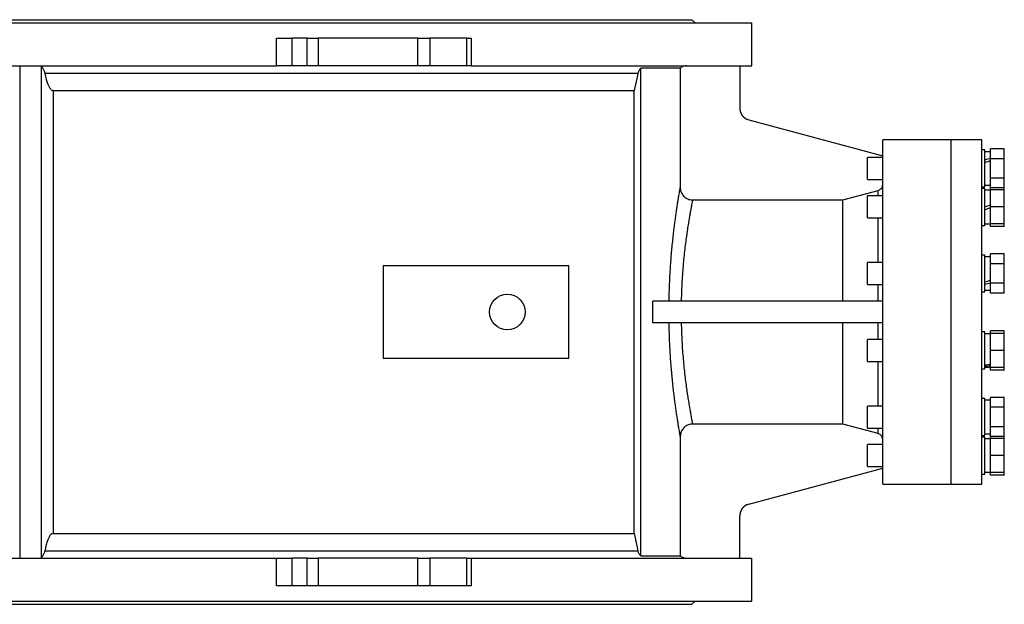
# Model space of a CAD drawing. Extents: x 2274 to 8685, y 2007 to 6523.
# Tile 7 of 12: x 4339 to 5939, y 2017 to 2967. Entities that reach past the tile are written whole.
import ezdxf

# ---------------------------------------------------------------- set-up
doc = ezdxf.new("R2010")
doc.units = 0
doc.header["$LTSCALE"] = 20
doc.layers.get('0').update_dxf_attribs({"linetype": 'CONTINUOUS'})

msp = doc.modelspace()

# ---------------------------------------------------------------- linework, layer by layer
at = {"color": 7, "linetype": 'CONTINUOUS'}
for p, q in [((3184.2, 2962.3), (5529.2, 2962.3)), ((3281.7, 2967.3), (5431.7, 2967.3)), ((5436.7, 2962.3), (5431.7, 2967.3)), ((5529.2, 2892.3), (5529.2, 2962.3)), ((4756.5, 2892.3), (4756.5, 2937.3)), ((4756.5, 2937.3), (4781.5, 2937.3)), ((4781.5, 2937.3), (4781.5, 2892.3)), ((4806.3, 2937.3), (4781.5, 2937.3)), ((4806.3, 2892.3), (4806.3, 2937.3)), ((4806.3, 2937.3), (4824.5, 2937.3)), ((4824.5, 2937.3), (4824.5, 2892.3)), ((4986.4, 2937.3), (4824.5, 2937.3)), ((4986.4, 2892.3), (4986.4, 2937.3)), ((4986.4, 2937.3), (5005.7, 2937.3)), ((5005.7, 2937.3), (5005.7, 2892.3)), ((5065.6, 2937.3), (5005.7, 2937.3)), ((5065.6, 2892.3), (5065.6, 2937.3)), ((5065.6, 2937.3), (5072.7, 2937.3)), ((5072.7, 2937.3), (5072.7, 2892.3)), ((3956.9, 2892.3), (4756.5, 2892.3)), ((4339.2, 2892.3), (4339.2, 2092.3)), ((4374.2, 2892.3), (4374.2, 2092.3)), ((4380.1, 2880.2), (5343.6, 2880.2)), ((4781.5, 2892.3), (4756.5, 2892.3)), ((4806.3, 2892.3), (4781.5, 2892.3)), ((4824.5, 2892.3), (4806.3, 2892.3)), ((4986.4, 2892.3), (4824.5, 2892.3)), ((5005.7, 2892.3), (4986.4, 2892.3)), ((5065.6, 2892.3), (5005.7, 2892.3)), ((5072.7, 2892.3), (5065.6, 2892.3)), ((5072.7, 2892.3), (5529.2, 2892.3)), ((5412.6, 2888.4), (5348.5, 2888.4)), ((5348.5, 2096.2), (5348.5, 2888.4)), ((5412.6, 2888.4), (5412.6, 2694.5)), ((5509.2, 2892.3), (5509.2, 2823.9)), ((4393.5, 2852.3), (4393.5, 2132.3)), ((4393.5, 2852.3), (5337.8, 2852.3)), ((5337.8, 2132.3), (5337.8, 2852.3)), ((5524.1, 2804.6), (5741.7, 2746.3)), ((5852.7, 2772.3), (5741.7, 2772.3)), ((5741.7, 2212.3), (5741.7, 2772.3)), ((5902.7, 2772.3), (5852.7, 2772.3)), ((5852.7, 2419.8), (5852.7, 2772.3)), ((5852.7, 2212.3), (5852.7, 2772.3)), ((5902.7, 2419.8), (5902.7, 2772.3)), ((5907.7, 2755.6), (5902.7, 2755.6)), ((5907.7, 2699.6), (5907.7, 2755.6)), ((5916.7, 2752.8), (5907.7, 2752.8)), ((5939.2, 2757.3), (5916.7, 2757.3)), ((5916.7, 2741.4), (5916.7, 2757.3)), ((5939.2, 2741.4), (5939.2, 2757.3)), ((5741.7, 2743.6), (5716.7, 2743.6)), ((5716.7, 2710), (5716.7, 2743.6)), ((5939.2, 2741.4), (5916.7, 2741.4)), ((5916.7, 2709.7), (5916.7, 2741.4)), ((5939.2, 2709.7), (5939.2, 2741.4)), ((5716.7, 2707.6), (5716.7, 2710)), ((5716.7, 2707.6), (5741.7, 2707.6)), ((5939.2, 2709.7), (5916.7, 2709.7)), ((5916.7, 2693.8), (5916.7, 2709.7)), ((5939.2, 2693.8), (5939.2, 2709.7)), ((5902.7, 2695.6), (5907.7, 2695.6)), ((5907.7, 2693.1), (5902.7, 2693.1)), ((5907.7, 2695.6), (5907.7, 2699.6)), ((5907.7, 2698.3), (5916.7, 2698.3)), ((5907.7, 2633.1), (5907.7, 2693.1)), ((5916.7, 2690.3), (5907.7, 2690.3)), ((5916.7, 2690.6), (5916.7, 2693.8)), ((5939.2, 2693.8), (5916.7, 2693.8)), ((5939.2, 2690.6), (5916.7, 2690.6)), ((5916.7, 2663.1), (5916.7, 2690.6)), ((5939.2, 2690.6), (5939.2, 2693.8)), ((5939.2, 2663.1), (5939.2, 2690.6)), ((5432.6, 2674.5), (5676.7, 2674.5)), ((5676.7, 2509.8), (5676.7, 2674.5)), ((5741.7, 2681.1), (5716.7, 2681.1)), ((5716.7, 2645.1), (5716.7, 2681.1)), ((5939.2, 2663.1), (5916.7, 2663.1)), ((5916.7, 2635.6), (5916.7, 2663.1)), ((5939.2, 2635.6), (5939.2, 2663.1)), ((5716.7, 2645.1), (5741.7, 2645.1)), ((5902.7, 2633.1), (5907.7, 2633.1)), ((5907.7, 2635.8), (5916.7, 2635.8)), ((5916.7, 2631.3), (5916.7, 2635.6)), ((5939.2, 2635.6), (5916.7, 2635.6)), ((5939.2, 2631.3), (5916.7, 2631.3)), ((5939.2, 2631.3), (5939.2, 2635.6)), ((5907.7, 2584.8), (5902.7, 2584.8)), ((5907.7, 2524.8), (5907.7, 2584.8)), ((5916.7, 2582.1), (5907.7, 2582.1)), ((5939.2, 2586.6), (5916.7, 2586.6)), ((5916.7, 2570.7), (5916.7, 2586.6)), ((5939.2, 2570.7), (5939.2, 2586.6)), ((4929.9, 2567.3), (4929.9, 2417.3)), ((5231.7, 2567.3), (4929.9, 2567.3)), ((5231.7, 2417.3), (5231.7, 2567.3)), ((5741.7, 2572.8), (5716.7, 2572.8)), ((5716.7, 2536.8), (5716.7, 2572.8)), ((5939.2, 2570.7), (5916.7, 2570.7)), ((5916.7, 2538.9), (5916.7, 2570.7)), ((5939.2, 2538.9), (5939.2, 2570.7)), ((5716.7, 2536.8), (5741.7, 2536.8)), ((5939.2, 2538.9), (5916.7, 2538.9)), ((5916.7, 2523.1), (5916.7, 2538.9)), ((5939.2, 2523.1), (5939.2, 2538.9)), ((5902.7, 2524.8), (5907.7, 2524.8)), ((5907.7, 2527.6), (5916.7, 2527.6)), ((5939.2, 2523.1), (5916.7, 2523.1)), ((5368.3, 2474.8), (5368.3, 2509.8)), ((5741.7, 2509.8), (5368.3, 2509.8)), ((5741.7, 2474.8), (5368.3, 2474.8)), ((5676.7, 2310.1), (5676.7, 2474.8)), ((5907.7, 2459.8), (5902.7, 2459.8)), ((5907.7, 2399.8), (5907.7, 2459.8)), ((5916.7, 2457), (5907.7, 2457)), ((5939.2, 2461.5), (5916.7, 2461.5)), ((5916.7, 2457.3), (5916.7, 2461.5)), ((5939.2, 2457.3), (5916.7, 2457.3)), ((5916.7, 2429.8), (5916.7, 2457.3)), ((5939.2, 2457.3), (5939.2, 2461.5)), ((5939.2, 2429.8), (5939.2, 2457.3)), ((5741.7, 2447.8), (5716.7, 2447.8)), ((5716.7, 2411.8), (5716.7, 2447.8)), ((4929.9, 2417.3), (5231.7, 2417.3)), ((5852.7, 2212.3), (5852.7, 2419.8)), ((5902.7, 2212.3), (5902.7, 2419.8)), ((5939.2, 2429.8), (5916.7, 2429.8)), ((5916.7, 2402.3), (5916.7, 2429.8)), ((5939.2, 2402.3), (5939.2, 2429.8)), ((5716.7, 2411.8), (5741.7, 2411.8)), ((5907.7, 2402.5), (5916.7, 2402.5)), ((5916.7, 2398), (5916.7, 2402.3)), ((5939.2, 2402.3), (5916.7, 2402.3)), ((5939.2, 2398), (5939.2, 2402.3)), ((5902.7, 2399.8), (5907.7, 2399.8)), ((5939.2, 2398), (5916.7, 2398)), ((5939.2, 2353.3), (5916.7, 2353.3)), ((5916.7, 2337.4), (5916.7, 2353.3)), ((5939.2, 2337.4), (5939.2, 2353.3)), ((5741.7, 2339.5), (5716.7, 2339.5)), ((5716.7, 2303.5), (5716.7, 2339.5)), ((5907.7, 2351.5), (5902.7, 2351.5)), ((5907.7, 2291.5), (5907.7, 2351.5)), ((5916.7, 2348.8), (5907.7, 2348.8)), ((5939.2, 2337.4), (5916.7, 2337.4)), ((5916.7, 2305.7), (5916.7, 2337.4)), ((5939.2, 2305.7), (5939.2, 2337.4)), ((5676.7, 2310.1), (5432.6, 2310.1)), ((5939.2, 2305.7), (5916.7, 2305.7)), ((5916.7, 2289.8), (5916.7, 2305.7)), ((5939.2, 2289.8), (5939.2, 2305.7)), ((5412.6, 2290.1), (5412.6, 2096.2)), ((5716.7, 2303.5), (5741.7, 2303.5)), ((5902.7, 2291.5), (5907.7, 2291.5)), ((5907.7, 2289), (5902.7, 2289)), ((5907.7, 2294.3), (5916.7, 2294.3)), ((5907.7, 2229), (5907.7, 2289)), ((5916.7, 2286.5), (5916.7, 2289.8)), ((5939.2, 2289.8), (5916.7, 2289.8)), ((5939.2, 2286.5), (5939.2, 2289.8)), ((5741.7, 2277), (5716.7, 2277)), ((5716.7, 2241), (5716.7, 2277)), ((5916.7, 2286.3), (5907.7, 2286.3)), ((5939.2, 2286.5), (5916.7, 2286.5)), ((5916.7, 2259), (5916.7, 2286.5)), ((5939.2, 2259), (5939.2, 2286.5)), ((5939.2, 2259), (5916.7, 2259)), ((5916.7, 2231.5), (5916.7, 2259)), ((5939.2, 2231.5), (5939.2, 2259)), ((5716.7, 2241), (5741.7, 2241)), ((5524.1, 2180), (5741.7, 2238.3)), ((5902.7, 2229), (5907.7, 2229)), ((5907.7, 2231.8), (5916.7, 2231.8)), ((5916.7, 2227.3), (5916.7, 2231.5)), ((5939.2, 2231.5), (5916.7, 2231.5)), ((5939.2, 2227.3), (5916.7, 2227.3)), ((5939.2, 2227.3), (5939.2, 2231.5)), ((5741.7, 2212.3), (5852.7, 2212.3)), ((5852.7, 2212.3), (5902.7, 2212.3)), ((5509.2, 2092.3), (5509.2, 2160.7)), ((4393.5, 2132.3), (5337.8, 2132.3)), ((4380.1, 2104.4), (5343.6, 2104.4)), ((5348.5, 2096.2), (5412.6, 2096.2)), ((3956.9, 2092.3), (4756.5, 2092.3)), ((4756.5, 2047.3), (4756.5, 2092.3)), ((4756.5, 2092.3), (4781.5, 2092.3)), ((4781.5, 2092.3), (4781.5, 2047.3)), ((4806.3, 2092.3), (4781.5, 2092.3)), ((4806.3, 2047.3), (4806.3, 2092.3)), ((4806.3, 2092.3), (4824.5, 2092.3)), ((4824.5, 2092.3), (4824.5, 2047.3)), ((4986.4, 2092.3), (4824.5, 2092.3)), ((4986.4, 2047.3), (4986.4, 2092.3)), ((4986.4, 2092.3), (5005.7, 2092.3)), ((5005.7, 2092.3), (5005.7, 2047.3)), ((5065.6, 2092.3), (5005.7, 2092.3)), ((5065.6, 2047.3), (5065.6, 2092.3)), ((5065.6, 2092.3), (5072.7, 2092.3)), ((5072.7, 2092.3), (5072.7, 2047.3)), ((5072.7, 2092.3), (5529.2, 2092.3)), ((5529.2, 2022.3), (5529.2, 2092.3)), ((4781.5, 2047.3), (4756.5, 2047.3)), ((4806.3, 2047.3), (4781.5, 2047.3)), ((4824.5, 2047.3), (4806.3, 2047.3)), ((4986.4, 2047.3), (4824.5, 2047.3)), ((5005.7, 2047.3), (4986.4, 2047.3)), ((5065.6, 2047.3), (5005.7, 2047.3)), ((5072.7, 2047.3), (5065.6, 2047.3)), ((3184.2, 2022.3), (5529.2, 2022.3)), ((3281.7, 2017.3), (5431.7, 2017.3)), ((5431.7, 2017.3), (5436.7, 2022.3))]:
    msp.add_line(p, q, dxfattribs=at)
at = {"color": 8, "linetype": 'CONTINUOUS'}
for p, q in [((5734.3, 2681.1), (5734.3, 2690)), ((5734.3, 2572.8), (5734.3, 2645.1)), ((5734.3, 2509.8), (5734.3, 2536.8)), ((5734.3, 2447.8), (5734.3, 2474.8)), ((5734.3, 2339.5), (5734.3, 2411.8)), ((5734.3, 2294.6), (5734.3, 2303.5))]:
    msp.add_line(p, q, dxfattribs=at)
at = {"color": 7, "linetype": 'CONTINUOUS', "flags": 128}
for points in [[(5343.6, 2880.2), (5342.9, 2876.7), (5337.8, 2852.3)], [(5676.7, 2674.5), (5695.2, 2679.4), (5734.3, 2690)], [(5907.7, 2663.1), (5910.7, 2664.2), (5913.7, 2665.3), (5916.7, 2666.3)], [(5916.7, 2661.6), (5913.7, 2660.5), (5910.7, 2659.4), (5907.7, 2658.3)], [(5734.3, 2294.6), (5695.2, 2305.2), (5676.7, 2310.1)], [(5337.8, 2132.3), (5338.7, 2127.9), (5343.6, 2104.4)]]:
    msp.add_lwpolyline(points, dxfattribs=at)
at = {"color": 7, "linetype": 'CONTINUOUS'}
msp.add_circle((5131.7, 2492.3), 29, dxfattribs=at)
for centre, start, end in [((5529.2, 2823.9), 180, 255), ((5529.2, 2160.7), 105, 180)]:
    msp.add_arc(centre, 20, start, end, dxfattribs=at)
for centre, major_axis, ratio, start_param, end_param in [((5907.7, 2725.6), (74.8, 24.3), 0.165076, 1.396701, 1.517203), ((5920.9, 2725.6), (74.8, 24.3), 0.165076, 1.572757, 1.693856), ((5907.7, 2554.8), (74.8, 24.3), 0.165076, 4.658796, 4.779297), ((5920.9, 2554.8), (74.8, 24.3), 0.165076, 4.482143, 4.603242), ((5907.7, 2429.8), (74.7, 15), 0.30407, 4.651263, 4.771765), ((5920.9, 2429.8), (74.7, 15), 0.30407, 4.47461, 4.595709), ((5907.7, 2321.5), (74.9, 0), 0.36397, 4.712389, 4.832891), ((5920.9, 2321.5), (74.9, 0), 0.36397, 4.624408, 4.656835)]:
    msp.add_ellipse(centre, major_axis=major_axis, ratio=ratio, start_param=start_param, end_param=end_param, dxfattribs=at)
for points, knots in [([(4374.2, 2892.3), (4374.3, 2892.2), (4374.3, 2892.1), (4374.7, 2891.5), (4375.2, 2890.6), (4375.9, 2889.5), (4376.8, 2888.1), (4377.8, 2886.3), (4378.9, 2884.1), (4379.7, 2882), (4380, 2880.6), (4380.1, 2880.2)], [0, 0, 0, 0, 0.104228, 0.211936, 0.316072, 0.422721, 0.53799, 0.655636, 0.792261, 0.933314, 1, 1, 1, 1]), ([(4380.1, 2880.2), (4380.8, 2876.9), (4382, 2871.3), (4384.2, 2864.3), (4386.1, 2859.9), (4387.6, 2856.9), (4389, 2855), (4390.5, 2853.4), (4392.1, 2852.4), (4393.2, 2852.3), (4393.5, 2852.3)], [0, 0, 0, 0, 0.31421, 0.530737, 0.681355, 0.760273, 0.839015, 0.902692, 0.967081, 1, 1, 1, 1]), ([(5348.5, 2888.4), (5348.1, 2888), (5347.2, 2887.2), (5345.9, 2885.5), (5344.4, 2883.1), (5343.9, 2881.2), (5343.6, 2880.2)], [0, 0, 0, 0, 0.140754, 0.393339, 0.652965, 1, 1, 1, 1]), ([(5422.8, 2892.3), (5421.8, 2892.2), (5419.7, 2892.1), (5417, 2891.2), (5414.6, 2890), (5413.3, 2888.9), (5412.6, 2888.4)], [0, 0, 0, 0, 0.268938, 0.552538, 0.773171, 1, 1, 1, 1]), ([(5394.5, 2509.8), (5394.6, 2512.5), (5394.7, 2519.7), (5395, 2531.4), (5395.6, 2544.8), (5396.3, 2558), (5397.2, 2570.9), (5398.1, 2583.4), (5399.2, 2595.4), (5400.3, 2607), (5401.5, 2618), (5402.8, 2628.5), (5404, 2638.3), (5405.3, 2647.4), (5406.4, 2655.8), (5407.6, 2663.4), (5408.7, 2670.3), (5409.6, 2676.5), (5410.5, 2681.7), (5411.2, 2686.2), (5411.8, 2689.8), (5412.3, 2692.5), (5412.5, 2693.9), (5412.6, 2694.4), (5412.6, 2694.5)], [0, 0, 0, 0, 0.02866, 0.07742, 0.126347, 0.175332, 0.22426, 0.273022, 0.321438, 0.370017, 0.418651, 0.467229, 0.515643, 0.563039, 0.610594, 0.658199, 0.705748, 0.753138, 0.800074, 0.847173, 0.894325, 0.941419, 0.98835, 1, 1, 1, 1]), ([(5412.6, 2694.5), (5412.7, 2693.4), (5412.8, 2691.1), (5413.7, 2687.8), (5415.1, 2684.7), (5417, 2681.9), (5419.3, 2679.4), (5422, 2677.4), (5425.1, 2675.9), (5428.6, 2674.7), (5431.2, 2674.6), (5432.6, 2674.5)], [0, 0, 0, 0, 0.107989, 0.215977, 0.323976, 0.431975, 0.539735, 0.647493, 0.754782, 0.862072, 1, 1, 1, 1]), ([(5734.3, 2690), (5734.5, 2690), (5735.7, 2690.4), (5737.9, 2691.5), (5739.9, 2693.7), (5741.3, 2696.3), (5741.7, 2698.3), (5741.7, 2699.5), (5741.7, 2699.7)], [0, 0, 0, 0, 0.038017, 0.294047, 0.550649, 0.711065, 0.969783, 1, 1, 1, 1]), ([(5432.6, 2674.5), (5432.6, 2674.4), (5432.5, 2673.9), (5432.2, 2672.3), (5431.6, 2668.9), (5430.7, 2664.2), (5429.6, 2658.4), (5428.3, 2651.4), (5426.9, 2643.3), (5425.4, 2634.2), (5423.9, 2624), (5422.3, 2612.9), (5420.7, 2600.8), (5419.2, 2588), (5417.8, 2574.5), (5416.6, 2560.3), (5415.6, 2545.7), (5414.8, 2530.6), (5414.4, 2518.6), (5414.2, 2511.6), (5414.2, 2509.8)], [0, 0, 0, 0, 0.006026, 0.065924, 0.126035, 0.18615, 0.246052, 0.30629, 0.366738, 0.427188, 0.48743, 0.548603, 0.609994, 0.671383, 0.732553, 0.793827, 0.855328, 0.916824, 0.978093, 1, 1, 1, 1]), ([(5412.6, 2290.1), (5412.6, 2290.2), (5412.5, 2290.7), (5412.3, 2292.2), (5411.8, 2295.1), (5411.2, 2298.8), (5410.4, 2303.4), (5409.5, 2308.9), (5408.5, 2315.2), (5407.4, 2322.4), (5406.2, 2330.3), (5405, 2339), (5403.8, 2348.2), (5402.5, 2358.2), (5401.3, 2368.7), (5400.1, 2379.7), (5399, 2391.3), (5398, 2403.3), (5397, 2415.7), (5396.2, 2428.5), (5395.5, 2441.6), (5395, 2454.9), (5394.7, 2466), (5394.6, 2472.6), (5394.5, 2474.8)], [0, 0, 0, 0, 0.01292, 0.060869, 0.108993, 0.157178, 0.205307, 0.253261, 0.301452, 0.349809, 0.398227, 0.446591, 0.494787, 0.542763, 0.590897, 0.639085, 0.687221, 0.735198, 0.783432, 0.831828, 0.880277, 0.928672, 0.976905, 1, 1, 1, 1]), ([(5414.2, 2474.8), (5414.2, 2473.4), (5414.4, 2467), (5414.8, 2455.5), (5415.5, 2440.6), (5416.5, 2426), (5417.7, 2412), (5419, 2398.5), (5420.5, 2385.7), (5422, 2373.6), (5423.6, 2362.4), (5425.2, 2352), (5426.7, 2342.5), (5428.2, 2334.2), (5429.5, 2326.9), (5430.6, 2320.8), (5431.5, 2316), (5432.2, 2312.4), (5432.5, 2310.8), (5432.6, 2310.2), (5432.6, 2310.1)], [0, 0, 0, 0, 0.016325, 0.076923, 0.137742, 0.198565, 0.259169, 0.319769, 0.380582, 0.441398, 0.502001, 0.56325, 0.624718, 0.686184, 0.747429, 0.80863, 0.870057, 0.931481, 0.992677, 1, 1, 1, 1]), ([(5432.6, 2310.1), (5431.5, 2310.1), (5429.3, 2310), (5426, 2309.1), (5422.9, 2307.7), (5420.1, 2305.8), (5417.7, 2303.5), (5415.6, 2300.8), (5414.1, 2297.8), (5412.9, 2294.2), (5412.7, 2291.6), (5412.6, 2290.1)], [0, 0, 0, 0, 0.106857, 0.213711, 0.32056, 0.42741, 0.534398, 0.64139, 0.74881, 0.856233, 1, 1, 1, 1]), ([(5741.7, 2284.9), (5741.7, 2285.2), (5741.7, 2286.5), (5741.1, 2289), (5739.4, 2291.5), (5737.2, 2293.5), (5735.5, 2294.3), (5734.4, 2294.6), (5734.3, 2294.6)], [0, 0, 0, 0, 0.053593, 0.312315, 0.571011, 0.733937, 0.990328, 1, 1, 1, 1]), ([(4393.5, 2132.3), (4393.1, 2132.2), (4392, 2132.1), (4390.2, 2131), (4387.9, 2128.4), (4385.8, 2124.3), (4383.7, 2118.7), (4381.7, 2112), (4380.7, 2107), (4380.1, 2104.4)], [0, 0, 0, 0, 0.041983, 0.096702, 0.195502, 0.356578, 0.518442, 0.759142, 1, 1, 1, 1]), ([(4380.1, 2104.4), (4379.9, 2103.6), (4379.5, 2102), (4378.6, 2099.9), (4377.6, 2097.9), (4376.6, 2096.1), (4375.6, 2094.5), (4374.8, 2093.3), (4374.3, 2092.5), (4374.3, 2092.4), (4374.2, 2092.3)], [0, 0, 0, 0, 0.119615, 0.24358, 0.362872, 0.484647, 0.624133, 0.768809, 0.882263, 1, 1, 1, 1]), ([(5343.6, 2104.4), (5343.7, 2103.9), (5344.1, 2102.5), (5345, 2100.5), (5346.4, 2098.2), (5347.8, 2096.9), (5348.5, 2096.2)], [0, 0, 0, 0, 0.177749, 0.433217, 0.696407, 1, 1, 1, 1]), ([(5412.6, 2096.2), (5413.1, 2095.9), (5414.4, 2094.8), (5416.6, 2093.6), (5419.2, 2092.7), (5421.2, 2092.3), (5422.4, 2092.3), (5422.8, 2092.3)], [0, 0, 0, 0, 0.163848, 0.447229, 0.671237, 0.90173, 1, 1, 1, 1])]:
    msp.add_open_spline(points, degree=3, knots=knots, dxfattribs=at)

doc.saveas('drawing.dxf')
